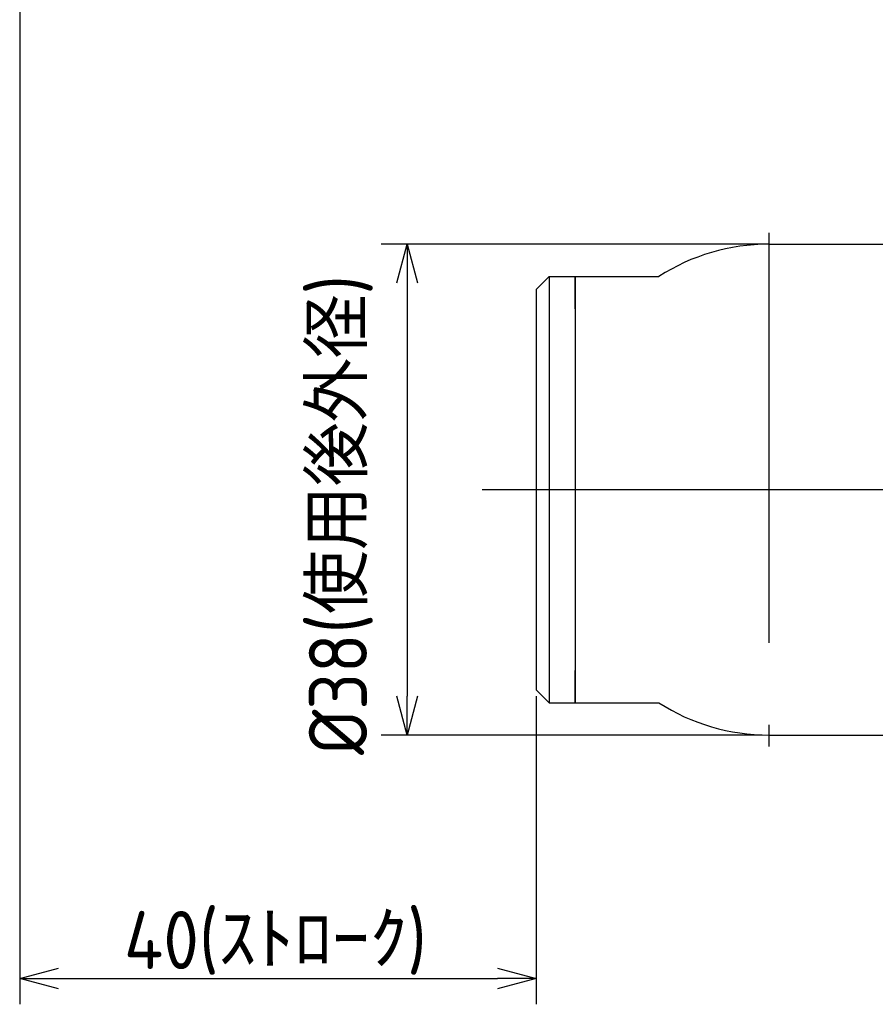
# Model space of a CAD drawing. Extents: x 106 to 361, y 259 to 417.
# Tile 1 of 8: x 121 to 188, y 259 to 335. Entities that reach past the tile are written whole.
import ezdxf

# ---------------------------------------------------------------- set-up
doc = ezdxf.new("R2010")
doc.units = 0
doc.linetypes.add('CENTER', pattern=[50.8, 31.75, -6.35, 6.35, -6.35])
doc.layers.get('0').update_dxf_attribs({"linetype": 'CONTINUOUS'})
doc.layers.get('DEFPOINTS').update_dxf_attribs({"linetype": 'CONTINUOUS'})
doc.layers.add('図形', color=7, linetype='CONTINUOUS')
doc.layers.add('寸法_文字', color=3, linetype='CONTINUOUS')
doc.styles.add('DIMENSION', font='isocp.shx', dxfattribs={"bigfont": 'bigfont.shx'})
doc.dimstyles.get("Standard").update_dxf_attribs({"dimtxt": 0.18, "dimasz": 0.18, "dimexe": 0.18, "dimexo": 0.0625, "dimgap": 0.09, "dimtad": 0, "dimtih": 1, "dimtoh": 1, "dimzin": 0, "dimcen": 0.09, "dimazin": 3, "dimtfac": 1, "dimtofl": 0, "dimtmove": 0, "dimatfit": 3})

# ---------------------------------------------------------------- blocks, each defined once
blk = doc.blocks.new('_OPEN30')
at = {"color": 0, "linetype": 'BYBLOCK'}
for p, q in [((-1, 0.268), (0, 0)), ((0, 0), (-1, -0.268)), ((0, 0), (-1, 0))]:
    blk.add_line(p, q, dxfattribs=at)
blk = doc.blocks.new('*U107')
at = {"layer": '寸法_文字', "color": 3, "style": 'DIMENSION'}
blk.add_text('40(ｽﾄﾛｰｸ)', height=4.5, dxfattribs=at).set_placement((129.513, 261.502))
blk = doc.blocks.new('*D106')
at = {"layer": 'DEFPOINTS', "color": 0}
for p in [(121.437, 356.359), (161.437, 283.123), (161.437, 260.777)]:
    blk.add_point(p, dxfattribs=at)
at = {"layer": '寸法_文字', "color": 3}
for p, q in [((121.437, 355.859), (121.437, 258.777)), ((161.437, 282.623), (161.437, 258.777)), ((124.437, 260.777), (158.437, 260.777))]:
    blk.add_line(p, q, dxfattribs=at)
blk.add_blockref('*U107', (0, 0))
at = {"layer": '寸法_文字', "color": 3, "xscale": 3.000000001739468, "yscale": 3.000000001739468, "zscale": 3.000000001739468, "rotation": 180}
blk.add_blockref('_OPEN30', (121.437, 260.777), dxfattribs=at)
at = {"layer": '寸法_文字', "color": 3, "xscale": 3.000000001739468, "yscale": 3.000000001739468, "zscale": 3.000000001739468}
blk.add_blockref('_OPEN30', (161.437, 260.777), dxfattribs=at)

msp = doc.modelspace()

# ---------------------------------------------------------------- linework, layer by layer
at = {"layer": '図形', "color": 3, "linetype": 'CENTER'}
for p, q in [((179.437, 318.51), (179.437, 278.735)), ((157.241, 298.623), (263.633, 298.623))]:
    msp.add_line(p, q, dxfattribs=at)
at = {"layer": '図形', "color": 0, "linetype": 'BYBLOCK'}
for p, q in [((179.437, 317.623), (194.437, 317.623)), ((161.437, 314.123), (162.437, 315.123)), ((162.437, 315.123), (164.437, 315.123)), ((162.437, 315.123), (162.437, 282.123)), ((164.437, 315.123), (170.922, 315.123)), ((164.437, 312.623), (164.437, 315.123)), ((164.437, 315.123), (164.437, 282.123)), ((161.437, 314.123), (161.437, 283.123)), ((164.437, 282.123), (164.437, 284.623)), ((161.437, 283.123), (162.437, 282.123)), ((162.437, 282.123), (164.437, 282.123)), ((164.437, 282.123), (170.922, 282.123)), ((179.437, 279.623), (194.437, 279.623))]:
    msp.add_line(p, q, dxfattribs=at)
for centre, start, end in [((179.437, 301.873), 90, 122.72554), ((179.437, 295.373), 237.27446, 270)]:
    msp.add_arc(centre, 15.75, start, end, dxfattribs=at)
at = {"layer": '寸法_文字', "color": 3}
for p, q in [((178.937, 317.623), (149.437, 317.623)), ((151.437, 314.623), (151.437, 282.623)), ((178.937, 279.623), (149.437, 279.623))]:
    msp.add_line(p, q, dxfattribs=at)

# ---------------------------------------------------------------- block references
at = {"layer": '寸法_文字', "color": 3, "xscale": 3.000000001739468, "yscale": 3.000000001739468, "zscale": 3.000000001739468}
for p, rotation in [((151.437, 317.623), 90), ((151.437, 279.623), 270)]:
    msp.add_blockref('_OPEN30', p, dxfattribs=dict(at, rotation=rotation))

# ---------------------------------------------------------------- texts
at = {"layer": '寸法_文字', "color": 3, "style": 'DIMENSION'}
msp.add_text('%%c38(使用後外径)', height=4.5, rotation=90, dxfattribs=at).set_placement((148.334, 278.082))

# ---------------------------------------------------------------- dimensions: what is measured, and where the dimension line sits
at = {"layer": '寸法_文字', "color": 3}
dim = msp.add_linear_dim(base=(161.437, 260.777), p1=(121.437, 356.359), p2=(161.437, 283.123), dimstyle='Standard', override={"dimscale": 1, "dimpost": '(ｽﾄﾛｰｸ)', "dimclrd": 3, "dimclre": 3, "dimclrt": 3}, dxfattribs=at)
dim.commit()
dim.dimension.update_dxf_attribs({"geometry": '*D106', "text_midpoint": (141.437, 263.752)})

doc.saveas('drawing.dxf')
